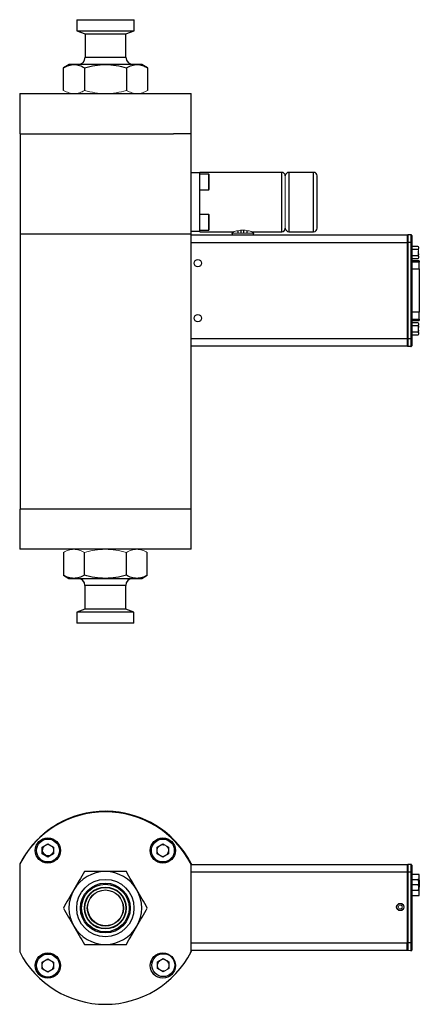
# Model space of a CAD drawing. Header units: inches. Extents: x 1.28 to 8.74, y 0.51 to 8.07.
# Tile 2 of 11: x 4.16 to 5.88, y 0.51 to 4.74. Entities that reach past the tile are written whole.
import ezdxf

# ---------------------------------------------------------------- set-up
doc = ezdxf.new("R2010")
doc.units = ezdxf.units.IN
doc.header["$MEASUREMENT"] = 0

msp = doc.modelspace()

# ---------------------------------------------------------------- linework, layer by layer
at = {"color": 7, "linetype": 'Continuous', "lineweight": 25}
for p, q in [((4.4103, 4.7386), (4.4103, 4.6912)), ((4.4103, 4.7386), (4.64, 4.7386)), ((4.64, 4.7386), (4.6565, 4.7386)), ((4.6565, 4.6912), (4.6565, 4.7386)), ((4.4103, 4.6912), (4.4459, 4.6783)), ((4.4103, 4.6912), (4.64, 4.6912)), ((4.4459, 4.6783), (4.4459, 4.5774)), ((4.4459, 4.6783), (4.6092, 4.6783)), ((4.6092, 4.6783), (4.6209, 4.6783)), ((4.6209, 4.6783), (4.6565, 4.6912)), ((4.6209, 4.5774), (4.6209, 4.6783)), ((4.64, 4.6912), (4.6565, 4.6912)), ((4.3771, 4.5461), (4.353, 4.5322)), ((4.353, 4.4351), (4.353, 4.5322)), ((4.3981, 4.5461), (4.3771, 4.5461)), ((4.5334, 4.5461), (4.3981, 4.5461)), ((4.4432, 4.5322), (4.4432, 4.4351)), ((4.6687, 4.5461), (4.5334, 4.5461)), ((4.6236, 4.5322), (4.6236, 4.4351)), ((4.6896, 4.5461), (4.6687, 4.5461)), ((4.7138, 4.5322), (4.6896, 4.5461)), ((4.7138, 4.5322), (4.7138, 4.4351)), ((4.1653, 4.4211), (4.1653, 4.2489)), ((4.1653, 4.4211), (4.9015, 4.4211)), ((4.9015, 4.2489), (4.9015, 4.4211)), ((4.1653, 4.2489), (4.8257, 4.2489)), ((4.1663, 4.2489), (4.1663, 3.8178)), ((4.9006, 4.2489), (4.8257, 4.2489)), ((4.9006, 3.8178), (4.9006, 4.2489)), ((4.9006, 4.2489), (4.9015, 4.2489)), ((4.9381, 4.0806), (4.9006, 4.0806)), ((5.2906, 4.0831), (4.9381, 4.0831)), ((4.9381, 3.8306), (4.9381, 4.0806)), ((4.9766, 4.0759), (4.9381, 4.0759)), ((4.9791, 4.0734), (4.9766, 4.0759)), ((4.9766, 4.0293), (4.9766, 4.0759)), ((4.9791, 4.0109), (4.9791, 4.0734)), ((5.4275, 4.0831), (5.3212, 4.0831)), ((4.9766, 4.0084), (4.9766, 4.0293)), ((4.9381, 4.0084), (4.9766, 4.0084)), ((4.9766, 4.0084), (4.9791, 4.0109)), ((4.9766, 3.9027), (4.9381, 3.9027)), ((4.9791, 3.9002), (4.9766, 3.9027)), ((4.9766, 3.856), (4.9766, 3.9027)), ((4.9791, 3.8377), (4.9791, 3.9002)), ((4.9766, 3.8352), (4.9766, 3.856)), ((4.9006, 3.8178), (4.1663, 3.8178)), ((4.1663, 3.8178), (4.1663, 2.6367)), ((4.9006, 3.8306), (4.9381, 3.8306)), ((4.9006, 2.6367), (4.9006, 3.8178)), ((5.8292, 3.8134), (4.9006, 3.8134)), ((4.9381, 3.8352), (4.9766, 3.8352)), ((4.9381, 3.8281), (5.0831, 3.8281)), ((4.9766, 3.8352), (4.9791, 3.8377)), ((5.1011, 3.8325), (5.1011, 3.8218)), ((5.1167, 3.8218), (5.1167, 3.8342)), ((5.1261, 3.8344), (5.1261, 3.8218)), ((5.1417, 3.8218), (5.1417, 3.833)), ((5.1625, 3.8281), (5.2906, 3.8281)), ((5.3212, 3.8281), (5.4275, 3.8281)), ((5.8292, 3.8134), (5.8292, 3.7822)), ((5.8458, 3.8152), (5.8321, 3.8148)), ((5.8321, 3.8148), (5.8321, 3.7819)), ((5.8458, 3.8152), (5.8458, 3.7819)), ((4.9006, 3.7822), (5.8292, 3.7822)), ((5.8292, 3.7822), (5.8292, 3.3682)), ((5.8321, 3.7819), (5.8292, 3.7819)), ((5.8321, 3.7819), (5.8321, 3.3685)), ((5.8458, 3.7819), (5.8321, 3.7819)), ((5.8489, 3.7819), (5.8458, 3.7819)), ((5.8458, 3.7819), (5.8458, 3.3685)), ((5.8489, 3.7819), (5.8489, 3.3685)), ((5.8489, 3.7662), (5.8757, 3.7662)), ((5.8489, 3.7527), (5.8757, 3.7527)), ((5.8489, 3.7257), (5.8757, 3.7257)), ((5.8786, 3.7622), (5.8786, 3.7566)), ((5.8786, 3.7336), (5.8786, 3.7448)), ((5.8786, 3.7218), (5.8786, 3.7336)), ((5.8786, 3.7218), (5.8786, 3.7161)), ((5.8757, 3.7122), (5.8489, 3.7122)), ((5.8816, 3.7035), (5.8489, 3.7035)), ((5.8816, 3.7031), (5.8816, 3.7035)), ((5.8816, 3.7031), (5.8816, 3.6977)), ((5.8816, 3.6681), (5.8816, 3.6977)), ((5.8816, 3.6681), (5.8816, 3.4823)), ((5.8816, 3.4527), (5.8816, 3.4823)), ((5.8489, 3.4468), (5.8816, 3.4468)), ((5.8489, 3.4382), (5.8757, 3.4382)), ((5.8786, 3.4342), (5.8786, 3.4286)), ((5.8786, 3.4168), (5.8786, 3.4286)), ((5.8816, 3.4527), (5.8816, 3.4473)), ((5.8816, 3.4468), (5.8816, 3.4473)), ((5.8489, 3.4247), (5.8757, 3.4247)), ((5.8489, 3.3977), (5.8757, 3.3977)), ((5.8757, 3.3842), (5.8489, 3.3842)), ((5.8786, 3.4056), (5.8786, 3.4168)), ((5.8786, 3.3938), (5.8786, 3.4056)), ((5.8786, 3.3938), (5.8786, 3.3881)), ((5.8292, 3.3682), (4.9006, 3.3682)), ((5.8321, 3.3685), (5.8292, 3.3685)), ((5.8292, 3.3682), (5.8292, 3.3369)), ((5.8321, 3.3685), (5.8321, 3.3356)), ((5.8458, 3.3685), (5.8321, 3.3685)), ((5.8458, 3.3685), (5.8458, 3.3351)), ((5.8489, 3.3685), (5.8458, 3.3685)), ((5.8489, 3.3773), (5.8489, 3.3773)), ((5.8292, 3.3369), (4.9006, 3.3369)), ((5.8458, 3.3351), (5.8321, 3.3356)), ((4.1643, 2.6367), (4.1643, 2.4644)), ((4.1678, 2.6367), (4.1643, 2.6367)), ((4.9006, 2.6367), (4.1678, 2.6367)), ((4.9005, 2.4644), (4.9005, 2.6367)), ((4.9005, 2.4644), (4.1643, 2.4644)), ((4.352, 2.4505), (4.352, 2.3534)), ((4.4422, 2.3534), (4.4422, 2.4505)), ((4.6226, 2.3534), (4.6226, 2.4505)), ((4.7128, 2.3534), (4.7128, 2.4505)), ((4.352, 2.3534), (4.3762, 2.3394)), ((4.3762, 2.3394), (4.3971, 2.3394)), ((4.3971, 2.3394), (4.5324, 2.3394)), ((4.5324, 2.3394), (4.6677, 2.3394)), ((4.6677, 2.3394), (4.6887, 2.3394)), ((4.6887, 2.3394), (4.7128, 2.3534)), ((4.4449, 2.3082), (4.4449, 2.2073)), ((4.6199, 2.2073), (4.6199, 2.3082)), ((4.4449, 2.2073), (4.4093, 2.1944)), ((4.6199, 2.2073), (4.4449, 2.2073)), ((4.6555, 2.1944), (4.6199, 2.2073)), ((4.4093, 2.1944), (4.4093, 2.1469)), ((4.6555, 2.1944), (4.4093, 2.1944)), ((4.6555, 2.1469), (4.6555, 2.1944)), ((4.6555, 2.1469), (4.4093, 2.1469)), ((4.2609, 1.185), (4.2855, 1.1992)), ((4.2609, 1.1566), (4.2609, 1.185)), ((4.2855, 1.1992), (4.3101, 1.185)), ((4.3101, 1.185), (4.3101, 1.1566)), ((4.7549, 1.185), (4.7795, 1.1992)), ((4.7549, 1.1566), (4.7549, 1.185)), ((4.7826, 1.1956), (4.7851, 1.1957)), ((4.8041, 1.185), (4.8041, 1.1566)), ((4.2855, 1.1424), (4.2609, 1.1566)), ((4.3101, 1.1566), (4.2855, 1.1424)), ((4.7795, 1.1424), (4.7549, 1.1566)), ((4.8041, 1.1566), (4.7795, 1.1424)), ((4.1643, 1.1119), (4.1643, 0.7357)), ((4.1653, 1.1139), (4.1653, 1.1138)), ((4.9005, 0.7357), (4.9005, 1.1119)), ((4.9006, 0.7357), (4.9006, 1.1158)), ((4.9006, 1.1157), (4.9015, 1.1139)), ((5.8292, 1.1094), (4.9006, 1.1094)), ((4.9015, 1.1094), (4.9015, 1.1139)), ((5.8292, 1.1094), (5.8292, 1.0781)), ((5.8458, 1.1112), (5.8321, 1.1107)), ((5.8321, 1.1107), (5.8321, 1.0778)), ((5.8458, 1.1112), (5.8458, 1.0778)), ((5.8292, 1.0781), (4.9006, 1.0781)), ((5.8292, 1.0781), (5.8292, 0.7734)), ((5.8321, 1.0778), (5.8292, 1.0778)), ((5.8321, 1.0778), (5.8321, 0.7737)), ((5.8458, 1.0778), (5.8321, 1.0778)), ((5.8489, 1.0778), (5.8458, 1.0778)), ((5.8458, 1.0778), (5.8458, 0.7737)), ((5.8489, 1.0778), (5.8489, 0.7737)), ((5.8816, 1.0685), (5.8489, 1.0685)), ((5.8816, 1.0437), (5.8816, 1.0685)), ((5.8489, 1.0466), (5.8757, 1.0466)), ((5.8757, 1.0232), (5.8489, 1.0232)), ((5.8786, 1.0397), (5.8786, 1.0466)), ((5.8786, 1.0397), (5.8786, 1.03)), ((5.8786, 1.0163), (5.8786, 1.0066)), ((5.8816, 1.0437), (5.8816, 1.0132)), ((5.8757, 0.9998), (5.8489, 0.9998)), ((5.8489, 0.9778), (5.8816, 0.9778)), ((5.8816, 0.9778), (5.8816, 1.0132)), ((5.8292, 0.7734), (4.9006, 0.7734)), ((5.8321, 0.7737), (5.8292, 0.7737)), ((5.8292, 0.7421), (5.8292, 0.7734)), ((5.8321, 0.7737), (5.8321, 0.7408)), ((5.8458, 0.7737), (5.8321, 0.7737)), ((5.8458, 0.7737), (5.8458, 0.7403)), ((5.8489, 0.7737), (5.8458, 0.7737)), ((5.8489, 0.7747), (5.8489, 0.7748)), ((5.8489, 0.7717), (5.8489, 0.7698)), ((4.8981, 0.731), (4.9006, 0.7357)), ((4.9015, 0.7377), (4.9005, 0.7358)), ((5.8292, 0.7421), (4.9006, 0.7421)), ((4.9015, 0.7377), (4.9015, 0.7421)), ((5.8458, 0.7403), (5.8321, 0.7408)), ((4.2609, 0.691), (4.2855, 0.7052)), ((4.2609, 0.6626), (4.2609, 0.691)), ((4.2855, 0.7052), (4.3101, 0.691)), ((4.3101, 0.691), (4.3101, 0.6626)), ((4.7567, 0.6928), (4.7813, 0.707)), ((4.7567, 0.6644), (4.7567, 0.6928)), ((4.7813, 0.707), (4.8059, 0.6928)), ((4.8059, 0.6928), (4.8059, 0.6644)), ((4.2855, 0.6484), (4.2609, 0.6626)), ((4.3101, 0.6626), (4.2855, 0.6484)), ((4.7813, 0.6502), (4.7567, 0.6644))]:
    msp.add_line(p, q, dxfattribs=at)
at = {"color": 8, "linetype": 'Continuous', "lineweight": 25}
for p, q in [((4.4459, 4.5774), (4.6209, 4.5774)), ((5.2906, 3.8281), (5.2906, 4.0831)), ((5.3212, 4.0831), (5.3212, 3.8281)), ((5.4275, 3.8281), (5.4275, 4.0831)), ((5.8489, 3.7031), (5.8816, 3.7031)), ((5.8816, 3.6977), (5.8489, 3.6977)), ((5.8489, 3.6681), (5.8816, 3.6681)), ((5.8816, 3.4823), (5.8489, 3.4823)), ((5.8489, 3.4527), (5.8816, 3.4527)), ((5.8816, 3.4473), (5.8489, 3.4473)), ((4.4566, 2.3082), (4.4449, 2.3082)), ((4.6199, 2.3082), (4.4566, 2.3082)), ((5.8786, 1.0437), (5.8816, 1.0437)), ((5.8816, 1.0132), (5.8786, 1.0132))]:
    msp.add_line(p, q, dxfattribs=at)
at = {"color": 144, "linetype": 'Continuous', "lineweight": 18}
for p, q in [((4.9381, 4.0831), (4.9381, 4.0806)), ((4.9381, 3.8306), (4.9381, 3.8281)), ((5.0762, 3.8218), (5.17, 3.8218)), ((5.8786, 3.7622), (5.8786, 3.7632)), ((5.8786, 3.7448), (5.8786, 3.7566)), ((5.8786, 3.7152), (5.8786, 3.7161)), ((5.8786, 3.4342), (5.8786, 3.4352)), ((5.8786, 3.3872), (5.8786, 3.3881)), ((4.2703, 1.1904), (4.2695, 1.1897)), ((4.2809, 1.196), (4.2788, 1.1954)), ((4.7732, 1.1951), (4.7722, 1.195)), ((4.7795, 1.1992), (4.8041, 1.185)), ((4.3331, 1.157), (4.3387, 1.1617)), ((4.7258, 1.1637), (4.7318, 1.1588)), ((4.2951, 1.1176), (4.3003, 1.1239)), ((4.7672, 1.1232), (4.7722, 1.1172)), ((5.8786, 1.0163), (5.8786, 1.03)), ((5.8786, 0.9998), (5.8786, 1.0066)), ((4.7684, 0.7297), (4.7647, 0.7254)), ((4.3376, 0.6906), (4.3305, 0.6968)), ((4.7351, 0.6956), (4.7266, 0.6884)), ((4.7565, 0.6656), (4.7573, 0.6641)), ((4.7796, 0.6512), (4.7834, 0.6515)), ((4.8059, 0.6644), (4.7813, 0.6502)), ((4.7993, 0.6606), (4.8021, 0.6648))]:
    msp.add_line(p, q, dxfattribs=at)
at = {"color": 144, "linetype": 'Continuous', "lineweight": 18, "flags": 128}
for points in [[(4.2795, 1.1958), (4.2865, 1.1968), (4.2901, 1.1965)], [(4.8041, 1.1761), (4.8031, 1.1804), (4.803, 1.1808)], [(4.3309, 1.1416), (4.3203, 1.1313), (4.3145, 1.1252)], [(4.7503, 1.1252), (4.7354, 1.1403), (4.7339, 1.1416)], [(4.3053, 0.7219), (4.3038, 0.7236), (4.2991, 0.729)], [(4.3145, 0.7223), (4.3203, 0.7162), (4.3309, 0.7059)], [(4.7339, 0.7059), (4.7354, 0.7073), (4.7503, 0.7223)], [(4.748, 0.7207), (4.7364, 0.7092), (4.7358, 0.7087)], [(4.7476, 0.7204), (4.7363, 0.7093), (4.7361, 0.7091)], [(4.2842, 0.7022), (4.2791, 0.7011), (4.277, 0.7003)]]:
    msp.add_lwpolyline(points, dxfattribs=at)
at = {"color": 7, "linetype": 'Continuous', "lineweight": 25}
for centre, radius in [((4.9301, 3.6933), 0.0157), ((4.9301, 3.4571), 0.0157), ((4.2853, 1.1708), 0.0541), ((4.2855, 1.1708), 0.0492), ((4.7795, 1.1708), 0.0541), ((4.7795, 1.1708), 0.0492), ((4.5324, 0.9238), 0.1231), ((4.5324, 0.9238), 0.1072), ((4.5324, 0.9238), 0.1023), ((4.5324, 0.9238), 0.09), ((4.5324, 0.9238), 0.0883), ((4.5324, 0.9238), 0.0775), ((5.7997, 0.9282), 0.0157), ((4.2853, 0.6767), 0.0541), ((4.2855, 0.6768), 0.0492), ((4.7795, 0.6767), 0.0541), ((4.7813, 0.6786), 0.0492)]:
    msp.add_circle(centre, radius, dxfattribs=at)
at = {"color": 144, "linetype": 'Continuous', "lineweight": 18}
for centre, radius in [((4.5324, 0.9238), 0.077), ((5.7997, 0.9282), 0.00837)]:
    msp.add_circle(centre, radius, dxfattribs=at)
at = {"color": 7, "linetype": 'Continuous', "lineweight": 25}
for centre, radius, start, end in [((4.4146, 4.5774), 0.0313, 270, 0), ((4.6521, 4.5774), 0.0313, 180, 270), ((5.2906, 4.0681), 0.015, 0, 90), ((5.3212, 4.0675), 0.0156, 90, 180), ((5.4275, 4.0675), 0.0156, 0, 90), ((5.0918, 3.8218), 0.0156, 180, 212.4845), ((5.1543, 3.8218), 0.0156, 327.5155, 0), ((5.2906, 3.8431), 0.015, 270, 0), ((5.3212, 3.8437), 0.0156, 180, 270), ((5.4275, 3.8437), 0.0156, 270, 0), ((5.8322, 3.8118), 0.00295, 92, 180), ((5.8459, 3.8123), 0.00295, 0, 92), ((5.8322, 3.3386), 0.00295, 180, 268), ((5.8459, 3.3381), 0.00295, 268, 0), ((4.4137, 2.3082), 0.0312, 0, 90), ((4.6512, 2.3082), 0.0313, 90, 180), ((4.5324, 0.9238), 0.4134, 27.0669, 152.9331), ((4.5334, 0.9258), 0.4134, 44.9924, 152.9331), ((4.5335, 0.9257), 0.4134, 27.3651, 152.2004), ((4.7795, 1.1708), 0.025, 309.9042, 350.0958), ((5.8322, 1.1077), 0.00295, 92, 180), ((5.8459, 1.1082), 0.00295, 0, 92), ((4.5324, 0.9238), 0.1563, 90, 150), ((4.5324, 0.9238), 0.1563, 30, 90), ((4.5324, 0.9238), 0.1563, 150, 210), ((4.5324, 0.9238), 0.1563, 330, 30), ((4.5324, 0.9238), 0.1563, 210, 270), ((4.5324, 0.9238), 0.1563, 270, 330), ((4.5324, 0.9238), 0.4134, 207.0669, 332.9331), ((5.8459, 0.7433), 0.00295, 268, 0), ((4.7813, 0.6786), 0.025, 129.9042, 170.0958), ((4.7813, 0.6786), 0.025, 9.9042, 50.0958), ((4.2855, 0.6768), 0.025, 309.9042, 350.0958)]:
    msp.add_arc(centre, radius, start, end, dxfattribs=at)
at = {"color": 144, "linetype": 'Continuous', "lineweight": 18}
for centre, radius, start, end in [((4.2853, 1.1708), 0.0255, 136.0529, 163.7609), ((4.2865, 1.173), 0.0238, 133.0778, 352.5161), ((4.2853, 1.1708), 0.0255, 74.8766, 103.9471), ((4.2855, 1.1708), 0.025, 9.9042, 50.0958), ((4.7795, 1.1708), 0.0255, 135.4756, 164.6944), ((4.7795, 1.1708), 0.025, 129.9042, 170.0958), ((4.7795, 1.1708), 0.025, 69.9042, 110.0958), ((4.7807, 1.1727), 0.0238, 80.4688, 111.6522), ((4.7795, 1.1708), 0.0255, 75.4756, 104.441), ((4.7795, 1.1708), 0.025, 9.9042, 50.0958), ((4.7795, 1.1708), 0.0255, 15.4756, 44.5244), ((4.7807, 1.1727), 0.0238, 11.4059, 39.5312), ((4.2853, 1.1708), 0.0255, 196.6106, 223.9471), ((4.2853, 1.1708), 0.0255, 256.0529, 285.1234), ((4.2862, 1.1727), 0.0238, 315.455, 11.8067), ((4.2853, 1.1708), 0.0255, 314.8766, 345.747), ((4.7795, 1.1708), 0.025, 189.9042, 230.0958), ((4.7795, 1.1708), 0.0255, 195.4756, 224.5244), ((4.7795, 1.1708), 0.025, 249.9042, 290.0958), ((4.7795, 1.1708), 0.0255, 255.4756, 284.5244), ((4.2863, 1.1729), 0.0541, 306.0926, 323.2038), ((4.5334, 0.9258), 0.077, 155.2681, 333.5722), ((5.8322, 0.7437), 0.00295, 180, 268), ((4.2853, 0.6767), 0.0255, 135.0394, 163.7609), ((4.2855, 0.6768), 0.025, 129.9042, 170.0958), ((4.2855, 0.6768), 0.025, 69.9042, 110.0958), ((4.2862, 0.6787), 0.0238, 78.5416, 109.0492), ((4.2853, 0.6767), 0.0255, 73.779, 105.7247), ((4.2855, 0.6768), 0.025, 9.9042, 50.0958), ((4.2853, 0.6767), 0.0255, 13.7555, 46.221), ((4.2862, 0.6787), 0.0238, 11.8067, 41.4584), ((4.7813, 0.6786), 0.025, 69.9042, 110.0958), ((4.2855, 0.6768), 0.025, 189.9042, 230.0958), ((4.2853, 0.6767), 0.0255, 196.6106, 222.9925), ((4.2855, 0.6768), 0.025, 249.9042, 290.0958), ((4.2853, 0.6767), 0.0255, 257.0075, 284.0998), ((4.7813, 0.6786), 0.025, 189.9042, 230.0958), ((4.7813, 0.6786), 0.025, 249.9042, 290.0958), ((4.7813, 0.6786), 0.025, 309.9042, 350.0958)]:
    msp.add_arc(centre, radius, start, end, dxfattribs=at)
at = {"color": 7, "linetype": 'Continuous', "lineweight": 25}
msp.add_ellipse((5.8001, 0.9282), major_axis=(0.0148, 0), ratio=0.999657, dxfattribs=at)
for points, knots in [([(4.353, 4.5322), (4.3603, 4.5364), (4.3678, 4.5399), (4.3828, 4.5448), (4.3904, 4.5461), (4.3981, 4.5461)], [0, 0, 0, 0, 0.5, 0.5, 1, 1, 1, 1]), ([(4.3981, 4.5461), (4.4058, 4.5461), (4.4134, 4.5448), (4.4284, 4.5399), (4.4358, 4.5364), (4.4432, 4.5322)], [0, 0, 0, 0, 0.5, 0.5, 1, 1, 1, 1]), ([(4.4432, 4.5322), (4.4579, 4.5364), (4.4728, 4.5399), (4.5028, 4.5448), (4.518, 4.5461), (4.5334, 4.5461)], [0, 0, 0, 0, 0.5, 0.5, 1, 1, 1, 1]), ([(4.5334, 4.5461), (4.5488, 4.5461), (4.564, 4.5448), (4.594, 4.5399), (4.6089, 4.5364), (4.6236, 4.5322)], [0, 0, 0, 0, 0.5, 0.5, 1, 1, 1, 1]), ([(4.6236, 4.5322), (4.631, 4.5364), (4.6384, 4.5399), (4.6534, 4.5448), (4.661, 4.5461), (4.6687, 4.5461)], [0, 0, 0, 0, 0.5, 0.5, 1, 1, 1, 1]), ([(4.6687, 4.5461), (4.6764, 4.5461), (4.684, 4.5448), (4.699, 4.5399), (4.7064, 4.5364), (4.7138, 4.5322)], [0, 0, 0, 0, 0.5, 0.5, 1, 1, 1, 1]), ([(5.4431, 3.8437), (5.4431, 3.8437), (5.4431, 3.8555), (5.4431, 3.8975), (5.4431, 3.9259), (5.4431, 3.9853), (5.4431, 4.0137), (5.4431, 4.0557), (5.4431, 4.0675), (5.4431, 4.0675)], [0, 0, 0, 0, 0.25, 0.25, 0.5, 0.5, 0.75, 0.75, 1, 1, 1, 1]), ([(5.8489, 3.8123), (5.8489, 3.8123), (5.8489, 3.8123), (5.8489, 3.8121), (5.8489, 3.8119), (5.8489, 3.8116), (5.8489, 3.8112), (5.8489, 3.8107), (5.8489, 3.8096), (5.8489, 3.8075), (5.8489, 3.8035), (5.8489, 3.7987), (5.8489, 3.7941), (5.8489, 3.7904), (5.8489, 3.7876), (5.8489, 3.7848), (5.8489, 3.7828), (5.8489, 3.7819)], [0, 0, 0, 0, 0.034551, 0.068856, 0.103014, 0.137125, 0.171292, 0.205614, 0.240191, 0.370055, 0.500029, 0.629892, 0.759866, 0.82015, 0.879906, 0.939676, 1, 1, 1, 1]), ([(5.8489, 3.3685), (5.8489, 3.3679), (5.8489, 3.3669), (5.8489, 3.3652), (5.8489, 3.3636), (5.8489, 3.362), (5.8489, 3.3604), (5.8489, 3.3588), (5.8489, 3.3559), (5.8489, 3.3517), (5.8489, 3.3469), (5.8489, 3.3429), (5.8489, 3.3405), (5.8489, 3.3393), (5.8489, 3.3386), (5.8489, 3.3382), (5.8489, 3.3381), (5.8489, 3.3381)], [0, 0, 0, 0, 0.034551, 0.068856, 0.103014, 0.137125, 0.171292, 0.205614, 0.240191, 0.370055, 0.500029, 0.629892, 0.759866, 0.82015, 0.879906, 0.939676, 1, 1, 1, 1]), ([(4.3971, 2.3394), (4.3894, 2.3394), (4.3818, 2.3408), (4.3668, 2.3456), (4.3593, 2.3491), (4.352, 2.3534)], [0, 0, 0, 0, 0.5, 0.5, 1, 1, 1, 1]), ([(4.4422, 2.3534), (4.4348, 2.3491), (4.4274, 2.3456), (4.4124, 2.3408), (4.4048, 2.3394), (4.3971, 2.3394)], [0, 0, 0, 0, 0.5, 0.5, 1, 1, 1, 1]), ([(4.5324, 2.3394), (4.517, 2.3394), (4.5018, 2.3408), (4.4718, 2.3456), (4.4569, 2.3491), (4.4422, 2.3534)], [0, 0, 0, 0, 0.5, 0.5, 1, 1, 1, 1]), ([(4.6226, 2.3534), (4.6079, 2.3491), (4.593, 2.3456), (4.563, 2.3408), (4.5478, 2.3394), (4.5324, 2.3394)], [0, 0, 0, 0, 0.5, 0.5, 1, 1, 1, 1]), ([(4.6677, 2.3394), (4.66, 2.3394), (4.6524, 2.3408), (4.6374, 2.3456), (4.63, 2.3491), (4.6226, 2.3534)], [0, 0, 0, 0, 0.5, 0.5, 1, 1, 1, 1]), ([(4.7128, 2.3534), (4.7055, 2.3491), (4.698, 2.3456), (4.683, 2.3408), (4.6754, 2.3394), (4.6677, 2.3394)], [0, 0, 0, 0, 0.5, 0.5, 1, 1, 1, 1]), ([(5.8489, 1.1082), (5.8489, 1.1082), (5.8489, 1.1082), (5.8489, 1.1081), (5.8489, 1.1078), (5.8489, 1.1075), (5.8489, 1.1071), (5.8489, 1.1067), (5.8489, 1.1056), (5.8489, 1.1034), (5.8489, 1.0995), (5.8489, 1.0946), (5.8489, 1.0901), (5.8489, 1.0863), (5.8489, 1.0835), (5.8489, 1.0807), (5.8489, 1.0788), (5.8489, 1.0778)], [0, 0, 0, 0, 0.034551, 0.068856, 0.103014, 0.137125, 0.171292, 0.205614, 0.240191, 0.370055, 0.500029, 0.629892, 0.759866, 0.82015, 0.879906, 0.939676, 1, 1, 1, 1]), ([(4.4422, 1.08), (4.4348, 1.0672), (4.4274, 1.0544), (4.4124, 1.0284), (4.4048, 1.0152), (4.3971, 1.0019)], [0, 0, 0, 0, 0.5, 0.5, 1, 1, 1, 1]), ([(4.5324, 1.08), (4.517, 1.08), (4.5018, 1.08), (4.4718, 1.08), (4.4569, 1.08), (4.4422, 1.08)], [0, 0, 0, 0, 0.5, 0.5, 1, 1, 1, 1]), ([(4.6226, 1.08), (4.6079, 1.08), (4.593, 1.08), (4.563, 1.08), (4.5478, 1.08), (4.5324, 1.08)], [0, 0, 0, 0, 0.5, 0.5, 1, 1, 1, 1]), ([(4.6677, 1.0019), (4.66, 1.0152), (4.6524, 1.0284), (4.6374, 1.0544), (4.63, 1.0672), (4.6226, 1.08)], [0, 0, 0, 0, 0.5, 0.5, 1, 1, 1, 1]), ([(4.3971, 1.0019), (4.3894, 0.9885), (4.3818, 0.9754), (4.3668, 0.9494), (4.3593, 0.9365), (4.352, 0.9238)], [0, 0, 0, 0, 0.5, 0.5, 1, 1, 1, 1]), ([(4.7128, 0.9238), (4.7055, 0.9365), (4.698, 0.9494), (4.683, 0.9754), (4.6754, 0.9885), (4.6677, 1.0019)], [0, 0, 0, 0, 0.5, 0.5, 1, 1, 1, 1]), ([(4.352, 0.9238), (4.3593, 0.911), (4.3668, 0.8981), (4.3818, 0.8721), (4.3894, 0.859), (4.3971, 0.8456)], [0, 0, 0, 0, 0.5, 0.5, 1, 1, 1, 1]), ([(4.6677, 0.8456), (4.6754, 0.859), (4.683, 0.8721), (4.698, 0.8981), (4.7055, 0.911), (4.7128, 0.9238)], [0, 0, 0, 0, 0.5, 0.5, 1, 1, 1, 1]), ([(4.3971, 0.8456), (4.4048, 0.8323), (4.4124, 0.8191), (4.4274, 0.7931), (4.4348, 0.7803), (4.4422, 0.7675)], [0, 0, 0, 0, 0.5, 0.5, 1, 1, 1, 1]), ([(4.6226, 0.7675), (4.63, 0.7803), (4.6374, 0.7931), (4.6524, 0.8191), (4.66, 0.8323), (4.6677, 0.8456)], [0, 0, 0, 0, 0.5, 0.5, 1, 1, 1, 1]), ([(4.4422, 0.7675), (4.4569, 0.7675), (4.4718, 0.7675), (4.5018, 0.7675), (4.517, 0.7675), (4.5324, 0.7675)], [0, 0, 0, 0, 0.5, 0.5, 1, 1, 1, 1]), ([(4.5324, 0.7675), (4.5478, 0.7675), (4.563, 0.7675), (4.593, 0.7675), (4.6079, 0.7675), (4.6226, 0.7675)], [0, 0, 0, 0, 0.5, 0.5, 1, 1, 1, 1]), ([(5.8489, 0.7737), (5.8489, 0.7731), (5.8489, 0.772), (5.8489, 0.7704), (5.8489, 0.7688), (5.8489, 0.7672), (5.8489, 0.7656), (5.8489, 0.764), (5.8489, 0.7611), (5.8489, 0.7569), (5.8489, 0.752), (5.8489, 0.7481), (5.8489, 0.7457), (5.8489, 0.7444), (5.8489, 0.7438), (5.8489, 0.7433), (5.8489, 0.7433), (5.8489, 0.7433)], [0, 0, 0, 0, 0.034551, 0.0688557, 0.1030135, 0.1371252, 0.1712918, 0.2056141, 0.2401914, 0.3700548, 0.5000287, 0.6298921, 0.7598661, 0.8201496, 0.8799061, 0.9396762, 1, 1, 1, 1])]:
    msp.add_open_spline(points, degree=3, knots=knots, dxfattribs=at)
at = {"color": 144, "linetype": 'Continuous', "lineweight": 18}
for points, knots in [([(4.3981, 4.4211), (4.3904, 4.4211), (4.3828, 4.4225), (4.3678, 4.4273), (4.3603, 4.4308), (4.353, 4.4351)], [0, 0, 0, 0, 0.5, 0.5, 1, 1, 1, 1]), ([(4.4432, 4.4351), (4.4358, 4.4308), (4.4284, 4.4273), (4.4134, 4.4225), (4.4058, 4.4211), (4.3981, 4.4211)], [0, 0, 0, 0, 0.5, 0.5, 1, 1, 1, 1]), ([(4.5334, 4.4211), (4.518, 4.4211), (4.5028, 4.4225), (4.4728, 4.4273), (4.4579, 4.4308), (4.4432, 4.4351)], [0, 0, 0, 0, 0.5, 0.5, 1, 1, 1, 1]), ([(4.6236, 4.4351), (4.6089, 4.4308), (4.594, 4.4273), (4.564, 4.4225), (4.5488, 4.4211), (4.5334, 4.4211)], [0, 0, 0, 0, 0.5, 0.5, 1, 1, 1, 1]), ([(4.6687, 4.4211), (4.661, 4.4211), (4.6534, 4.4225), (4.6384, 4.4273), (4.631, 4.4308), (4.6236, 4.4351)], [0, 0, 0, 0, 0.5, 0.5, 1, 1, 1, 1]), ([(4.7138, 4.4351), (4.7064, 4.4308), (4.699, 4.4273), (4.684, 4.4225), (4.6764, 4.4211), (4.6687, 4.4211)], [0, 0, 0, 0, 0.5, 0.5, 1, 1, 1, 1]), ([(5.3056, 3.8431), (5.3056, 3.8431), (5.3056, 3.8549), (5.3056, 3.8971), (5.3056, 3.9257), (5.3056, 3.9854), (5.3056, 4.014), (5.3056, 4.0562), (5.3056, 4.0681), (5.3056, 4.0681)], [0, 0, 0, 0, 0.25, 0.25, 0.5, 0.5, 0.75, 0.75, 1, 1, 1, 1]), ([(5.3056, 4.0675), (5.3056, 4.0675), (5.3056, 4.0557), (5.3056, 4.0137), (5.3056, 3.9853), (5.3056, 3.9259), (5.3056, 3.8975), (5.3056, 3.8555), (5.3056, 3.8437), (5.3056, 3.8437)], [0, 0, 0, 0, 0.25, 0.25, 0.5, 0.5, 0.75, 0.75, 1, 1, 1, 1]), ([(5.0831, 3.8281), (5.0835, 3.8282), (5.0843, 3.8285), (5.0909, 3.8304), (5.1007, 3.8326), (5.1132, 3.8344), (5.1267, 3.8347), (5.1395, 3.8336), (5.1507, 3.8315), (5.1588, 3.8294), (5.163, 3.8281), (5.1627, 3.8282), (5.1625, 3.8283)], [0, 0, 0, 0, 0.1038797, 0.2076481, 0.3143403, 0.423644, 0.5295974, 0.6313606, 0.7346598, 0.8426901, 0.9515229, 1, 1, 1, 1]), ([(4.352, 2.4505), (4.3593, 2.4547), (4.3668, 2.4582), (4.3818, 2.4631), (4.3894, 2.4644), (4.3971, 2.4644)], [0, 0, 0, 0, 0.5, 0.5, 1, 1, 1, 1]), ([(4.3971, 2.4644), (4.4048, 2.4644), (4.4124, 2.4631), (4.4274, 2.4582), (4.4348, 2.4547), (4.4422, 2.4505)], [0, 0, 0, 0, 0.5, 0.5, 1, 1, 1, 1]), ([(4.4422, 2.4505), (4.4569, 2.4547), (4.4718, 2.4582), (4.5018, 2.4631), (4.517, 2.4644), (4.5324, 2.4644)], [0, 0, 0, 0, 0.5, 0.5, 1, 1, 1, 1]), ([(4.5324, 2.4644), (4.5478, 2.4644), (4.563, 2.4631), (4.593, 2.4582), (4.6079, 2.4547), (4.6226, 2.4505)], [0, 0, 0, 0, 0.5, 0.5, 1, 1, 1, 1]), ([(4.6226, 2.4505), (4.63, 2.4547), (4.6374, 2.4582), (4.6524, 2.4631), (4.66, 2.4644), (4.6677, 2.4644)], [0, 0, 0, 0, 0.5, 0.5, 1, 1, 1, 1]), ([(4.6677, 2.4644), (4.6754, 2.4644), (4.683, 2.4631), (4.698, 2.4582), (4.7055, 2.4547), (4.7128, 2.4505)], [0, 0, 0, 0, 0.5, 0.5, 1, 1, 1, 1])]:
    msp.add_open_spline(points, degree=3, knots=knots, dxfattribs=at)
for points in [[(5.8292, 3.8118), (5.8292, 3.8118), (5.8292, 3.7984), (5.8292, 3.7819)], [(5.8757, 3.7662), (5.8769, 3.7649), (5.878, 3.7636), (5.8786, 3.7622)], [(5.8786, 3.7566), (5.878, 3.7553), (5.8769, 3.754), (5.8757, 3.7527)], [(5.8757, 3.7527), (5.8769, 3.7502), (5.878, 3.7476), (5.8786, 3.7448)], [(5.8786, 3.7161), (5.878, 3.7148), (5.8769, 3.7135), (5.8757, 3.7122)], [(5.8757, 3.4382), (5.8769, 3.4369), (5.878, 3.4356), (5.8786, 3.4342)], [(5.8786, 3.3881), (5.878, 3.3868), (5.8769, 3.3855), (5.8757, 3.3842)], [(5.8292, 3.3685), (5.8292, 3.352), (5.8292, 3.3386), (5.8292, 3.3386)], [(5.8292, 1.1077), (5.8292, 1.1077), (5.8292, 1.0943), (5.8292, 1.0778)], [(5.8786, 1.03), (5.878, 1.0276), (5.8769, 1.0254), (5.8757, 1.0232)], [(5.8757, 1.0232), (5.8769, 1.021), (5.878, 1.0187), (5.8786, 1.0163)], [(5.8786, 1.0066), (5.878, 1.0042), (5.8769, 1.002), (5.8757, 0.9998)], [(5.8757, 0.9998), (5.8769, 0.9998), (5.878, 0.9998), (5.8786, 0.9998)], [(5.8292, 0.7737), (5.8292, 0.7572), (5.8292, 0.7437), (5.8292, 0.7437)]]:
    msp.add_open_spline(points, degree=3, dxfattribs=at)
at = {"color": 7, "linetype": 'Continuous', "lineweight": 25}
for points in [[(5.8786, 3.7336), (5.878, 3.7308), (5.8769, 3.7282), (5.8757, 3.7257)], [(5.8757, 3.7257), (5.8769, 3.7244), (5.878, 3.7231), (5.8786, 3.7218)], [(5.8786, 3.4286), (5.878, 3.4273), (5.8769, 3.426), (5.8757, 3.4247)], [(5.8757, 3.4247), (5.8769, 3.4222), (5.878, 3.4196), (5.8786, 3.4168)], [(5.8786, 3.4056), (5.878, 3.4028), (5.8769, 3.4002), (5.8757, 3.3977)], [(5.8757, 3.3977), (5.8769, 3.3964), (5.878, 3.3951), (5.8786, 3.3938)], [(5.8757, 1.0466), (5.8769, 1.0444), (5.878, 1.0421), (5.8786, 1.0397)], [(5.8786, 1.0466), (5.878, 1.0466), (5.8769, 1.0466), (5.8757, 1.0466)]]:
    msp.add_open_spline(points, degree=3, dxfattribs=at)

doc.saveas('drawing.dxf')
